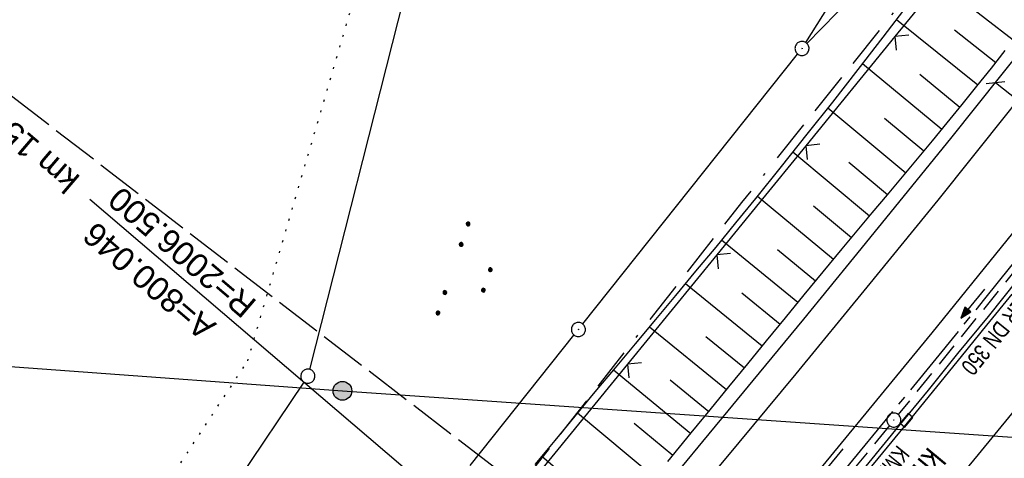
# Model space of a CAD drawing. Extents: x 510526 to 513920, y 467229 to 478797.
# Tile 221 of 256: x 511407 to 511512, y 473240 to 473287. Entities that reach past the tile are written whole.
import ezdxf

# ---------------------------------------------------------------- set-up
doc = ezdxf.new("R2010")
doc.units = 0
doc.header["$LTSCALE"] = 10
doc.header["$MEASUREMENT"] = 0
for name, pattern in [('ACAD_ISO16W100', [73, 15, -6.5, 15, -6.5, 15, -7, 1, -7]), ('ACHSE', [5.5, 4, -0.5, 0.5, -0.5]), ('LT00', [0]), ('LT14', [0.6, 0.5, -0.1]), ('PUNKTX2_STR', [0.6, 0.1, -0.5]), ('STRICHLINIE2', [0.375, 0.25, -0.125])]:
    doc.linetypes.add(name, pattern=pattern)
doc.layers.get('0').update_dxf_attribs({"linetype": 'LT00'})
for name, color, linetype in [('--WASSER_GRENZE', 180, 'PUNKTX2_STR'), ('-AX-020', 250, 'ACHSE'), ('-EL-020', 250, 'LT00'), ('-Halt-Pfeil', 4, 'LT00'), ('-Haltung', 182, 'STRICHLINIE2'), ('-Haltungsbeschriftung', 182, 'LT00'), ('-ST-20-5', 250, 'LT00'), ('BAB-KABEL', 220, 'ACAD_ISO16W100'), ('BEMAßUNG', 255, 'Continuous'), ('DFK_AB_L', 21, 'LT00'), ('DFK_AB_P', 7, 'LT00'), ('DFK_GZPKT', 250, 'LT00'), ('DFK_KATASTER', 250, 'LT00'), ('DFK_NUTZUNG', 250, 'LT00'), ('DFK_TOPO-SYM', 252, 'LT00'), ('STROM_FREILTG', 80, 'STROMFREILEITUNG'), ('STROM_TEXT', 80, 'Continuous'), ('V92_AFBR_BAB', 250, 'LT00'), ('V92_BOESCH', 250, 'LT00'), ('V92_BOSCHUNG', 250, 'LT00'), ('V92_KA_PRUF', 182, 'LT00'), ('V92_LD_MARK', 250, 'LT00'), ('V92_RINNE', 182, 'LT00'), ('V92_SINKK', 182, 'LT00'), ('V92_ZAUN', 40, 'LT00')]:
    doc.layers.add(name, color=color, linetype=linetype)
doc.layers.add('-BLATT_93-RAND', color=7, linetype='LT14', plot=False)
doc.styles.add('Arial', font='ARIAL.TTF')
doc.styles.add('Arial Fett', font='txt', dxfattribs={"width": 0.8})
doc.styles.add('Haltungsbeschriftung', font='ARIAL.TTF', dxfattribs={"width": 0.75})
doc.styles.add('Strom', font='txt.shx')
doc.linetypes.add('STROMFREILEITUNG', pattern='A,12.7,-5.5,["xx",Strom,S=2.5,R=0,X=-2.6,Y=-0.85],-4.35', length=22.55)

# ---------------------------------------------------------------- blocks, each defined once
blk = doc.blocks.new('SYMB7301')
at = {"color": 0, "linetype": 'ByBlock'}
for p, q in [((-0.128693, 0), (0, 0.128693)), ((0, -0.128693), (-0.128693, 0)), ((0, 0.128693), (0.128693, 0)), ((0.128693, 0), (0, -0.128693)), ((0.000059, -0.009738), (0.000059, 0.009897)), ((-0.00901, -0.004339), (-0.002225, -0.009749))]:
    blk.add_line(p, q, dxfattribs=at)
for points in [[(-0.002225, 0.009749), (-0.00901, 0.004339), (-0.00901, -0.004339)], [(0.01, 0), (0.006235, 0.007818), (-0.002225, 0.009749)], [(-0.002225, -0.009749), (0.006235, -0.007818), (0.01, 0)]]:
    blk.add_lwpolyline(points, dxfattribs=at)
blk = doc.blocks.new('SYMB7010')
at = {"color": 0, "linetype": 'ByBlock'}
for points in [[(-0.031408, 0.499213), (-0.093728, 0.49134), (-0.15457, 0.475719), (-0.212975, 0.452595), (-0.268021, 0.422333), (-0.31884, 0.385411), (-0.36463, 0.342411), (-0.40467, 0.29401), (-0.438329, 0.240973), (-0.465074, 0.184136), (-0.484486, 0.124395), (-0.496256, 0.062692), (-0.5002, 0)], [(-0.5002, 0), (-0.496256, -0.062692), (-0.484486, -0.124395), (-0.465075, -0.184136), (-0.438329, -0.240973), (-0.404671, -0.29401), (-0.36463, -0.342411), (-0.31884, -0.385411), (-0.268021, -0.422333), (-0.212975, -0.452595), (-0.154571, -0.475719), (-0.093728, -0.49134), (-0.031408, -0.499213), (0.031408, -0.499213)], [(0.5002, 0), (0.496256, 0.062692), (0.484485, 0.124395), (0.465074, 0.184136), (0.438329, 0.240973), (0.40467, 0.29401), (0.36463, 0.342411), (0.31884, 0.385411), (0.268021, 0.422333), (0.212975, 0.452595), (0.15457, 0.475719), (0.093728, 0.49134), (0.031408, 0.499213), (-0.031408, 0.499213)], [(0.031408, -0.499213), (0.093728, -0.491341), (0.15457, -0.475719), (0.212975, -0.452595), (0.268021, -0.422333), (0.31884, -0.385411), (0.36463, -0.342411), (0.404671, -0.294011), (0.438329, -0.240974), (0.465075, -0.184136), (0.484486, -0.124395), (0.496256, -0.062692), (0.500201, 0)]]:
    blk.add_lwpolyline(points, dxfattribs=at)
blk = doc.blocks.new('SYMB0003')
at = {"color": 0, "linetype": 'ByBlock'}
for p, q in [((-0.015712, 0), (0.010166, 0.012015)), ((0, -0.021257), (-0.015712, 0)), ((0.010166, 0.012015), (0, -0.021257))]:
    blk.add_line(p, q, dxfattribs=at)
for points in [[(-0.031395, 0.499013), (-0.093691, 0.491144), (-0.154509, 0.475528), (-0.21289, 0.452414), (-0.267913, 0.422164), (-0.318712, 0.385257), (-0.364484, 0.342274), (-0.404509, 0.293893), (-0.438154, 0.240877), (-0.464888, 0.184062), (-0.484292, 0.124345), (-0.496058, 0.062667), (-0.5, 0)], [(-0.5, 0), (-0.496058, -0.062667), (-0.484292, -0.124345), (-0.464888, -0.184062), (-0.438154, -0.240877), (-0.404509, -0.293893), (-0.364485, -0.342274), (-0.318712, -0.385257), (-0.267914, -0.422164), (-0.21289, -0.452414), (-0.154509, -0.475529), (-0.093691, -0.491144), (-0.031395, -0.499014), (0.031395, -0.499014)], [(0.5, 0), (0.496057, 0.062667), (0.484292, 0.124345), (0.464888, 0.184062), (0.438153, 0.240877), (0.404509, 0.293893), (0.364484, 0.342274), (0.318712, 0.385257), (0.267913, 0.422164), (0.21289, 0.452414), (0.154509, 0.475528), (0.093691, 0.491144), (0.031395, 0.499013), (-0.031395, 0.499013)], [(0.031395, -0.499014), (0.093691, -0.491144), (0.154509, -0.475529), (0.21289, -0.452414), (0.267914, -0.422164), (0.318712, -0.385257), (0.364485, -0.342274), (0.404509, -0.293893), (0.438154, -0.240877), (0.464889, -0.184062), (0.484292, -0.124345), (0.496058, -0.062667), (0.5, 0)]]:
    blk.add_lwpolyline(points, dxfattribs=at)
blk = doc.blocks.new('SYMB0652')
at = {"color": 0, "linetype": 'ByBlock'}
blk.add_lwpolyline([(-0.15, -0.075), (0.15, -0.075), (0.15, 0.075), (-0.15, 0.075), (-0.15, -0.075)], dxfattribs=at)
blk = doc.blocks.new('SYMB0024')
at = {"color": 0, "linetype": 'ByBlock'}
for p, q in [((-0.5, 0.5), (0, 0)), ((0, 0), (0.5, 0.5))]:
    blk.add_line(p, q, dxfattribs=at)
blk = doc.blocks.new('_Oblique')
at = {"color": 0, "linetype": 'ByBlock', "lineweight": -2}
blk.add_line((-0.5, -0.5), (0.5, 0.5), dxfattribs=at)
blk = doc.blocks.new('SYMB7111')
at = {"color": 0, "linetype": 'ByBlock'}
for p, q in [((-0.115, 0.170204), (-0.115, 0.209796)), ((0.115, 0.170204), (0.115, 0.209796)), ((-0.13, 0.202919), (-0.13, 0.177081)), ((-0.125, 0.172895), (-0.125, 0.207105)), ((-0.12, 0.209164), (-0.12, 0.170836)), ((-0.11, 0.209164), (-0.11, 0.170836)), ((-0.105, 0.172895), (-0.105, 0.207105)), ((-0.1, 0.202919), (-0.1, 0.177081)), ((-0.095, 0.189874), (-0.095, 0.190146)), ((0.1, 0.202919), (0.1, 0.177081)), ((0.105, 0.172895), (0.105, 0.207105)), ((0.11, 0.209164), (0.11, 0.170836)), ((0.12, 0.209164), (0.12, 0.170836)), ((0.125, 0.172895), (0.125, 0.207105)), ((0.13, 0.202919), (0.13, 0.177081)), ((0.135, 0.189874), (0.135, 0.190146)), ((-0.515, -0.177081), (-0.515, -0.202919)), ((-0.51, -0.207105), (-0.51, -0.172895)), ((-0.505, -0.170836), (-0.505, -0.209164)), ((-0.5, -0.209796), (-0.5, -0.170204)), ((-0.495, -0.170836), (-0.495, -0.209164)), ((-0.49, -0.207105), (-0.49, -0.172895)), ((-0.485, -0.177081), (-0.485, -0.202919)), ((-0.48, -0.190126), (-0.48, -0.189854)), ((-0.285, -0.177081), (-0.285, -0.202919)), ((-0.28, -0.207105), (-0.28, -0.172895)), ((-0.275, -0.170836), (-0.275, -0.209164)), ((-0.27, -0.209796), (-0.27, -0.170204)), ((-0.265, -0.170836), (-0.265, -0.209164)), ((-0.26, -0.207105), (-0.26, -0.172895)), ((-0.255, -0.177081), (-0.255, -0.202919)), ((-0.25, -0.190126), (-0.25, -0.189854)), ((0.255, -0.177081), (0.255, -0.202919)), ((0.26, -0.207105), (0.26, -0.172895)), ((0.265, -0.170836), (0.265, -0.209164)), ((0.27, -0.209796), (0.27, -0.170204)), ((0.275, -0.170836), (0.275, -0.209164)), ((0.28, -0.207105), (0.28, -0.172895)), ((0.285, -0.177081), (0.285, -0.202919)), ((0.29, -0.190126), (0.29, -0.189854)), ((0.485, -0.177081), (0.485, -0.202919)), ((0.49, -0.207105), (0.49, -0.172895)), ((0.495, -0.170836), (0.495, -0.209164)), ((0.5, -0.209796), (0.5, -0.170204)), ((0.505, -0.170836), (0.505, -0.209164)), ((0.51, -0.207105), (0.51, -0.172895)), ((0.515, -0.177081), (0.515, -0.202919)), ((0.52, -0.190126), (0.52, -0.189854))]:
    blk.add_line(p, q, dxfattribs=at)
for points in [[(-0.095, 0.19), (-0.096981, 0.198678), (-0.10253, 0.205637), (-0.11055, 0.209499), (-0.11945, 0.209499), (-0.12747, 0.205637), (-0.133019, 0.198678), (-0.135, 0.19), (-0.133019, 0.181322), (-0.12747, 0.174363), (-0.11945, 0.170501), (-0.11055, 0.170501), (-0.10253, 0.174363), (-0.096981, 0.181322), (-0.095, 0.19)], [(0.135, 0.19), (0.133019, 0.198678), (0.12747, 0.205637), (0.11945, 0.209499), (0.11055, 0.209499), (0.10253, 0.205637), (0.096981, 0.198678), (0.095, 0.19), (0.096981, 0.181322), (0.10253, 0.174363), (0.11055, 0.170501), (0.11945, 0.170501), (0.12747, 0.174363), (0.133019, 0.181322), (0.135, 0.19)], [(-0.48, -0.19), (-0.481981, -0.181322), (-0.48753, -0.174363), (-0.49555, -0.170501), (-0.50445, -0.170501), (-0.51247, -0.174363), (-0.518019, -0.181322), (-0.52, -0.19), (-0.518019, -0.198678), (-0.51247, -0.205637), (-0.50445, -0.209499), (-0.49555, -0.209499), (-0.48753, -0.205637), (-0.481981, -0.198678), (-0.48, -0.19)], [(-0.25, -0.19), (-0.251981, -0.181322), (-0.25753, -0.174363), (-0.26555, -0.170501), (-0.27445, -0.170501), (-0.28247, -0.174363), (-0.288019, -0.181322), (-0.29, -0.19), (-0.288019, -0.198678), (-0.28247, -0.205637), (-0.27445, -0.209499), (-0.26555, -0.209499), (-0.25753, -0.205637), (-0.251981, -0.198678), (-0.25, -0.19)], [(0.29, -0.19), (0.288019, -0.181322), (0.28247, -0.174363), (0.27445, -0.170501), (0.26555, -0.170501), (0.25753, -0.174363), (0.251981, -0.181322), (0.25, -0.19), (0.251981, -0.198678), (0.25753, -0.205637), (0.26555, -0.209499), (0.27445, -0.209499), (0.28247, -0.205637), (0.288019, -0.198678), (0.29, -0.19)], [(0.52, -0.19), (0.518019, -0.181322), (0.51247, -0.174363), (0.50445, -0.170501), (0.49555, -0.170501), (0.48753, -0.174363), (0.481981, -0.181322), (0.48, -0.19), (0.481981, -0.198678), (0.48753, -0.205637), (0.49555, -0.209499), (0.50445, -0.209499), (0.51247, -0.205637), (0.518019, -0.198678), (0.52, -0.19)]]:
    blk.add_lwpolyline(points, dxfattribs=at)
blk = doc.blocks.new('SYMB0070')
at = {"color": 0, "linetype": 'ByBlock'}
for p, q in [((-0.5, 0), (0.2, 0)), ((0.5, 0), (0.2, 0.1)), ((0.2, 0.1), (0.2, 0)), ((0.468, 0), (0.21, 0.086)), ((0.21, 0.086), (0.21, -0.086)), ((0.21, -0.086), (0.468, 0)), ((0.22, -0.072), (0.437, 0)), ((0.23, -0.058), (0.405, 0)), ((0.24, -0.045), (0.374, 0)), ((0.342, 0), (0.25, 0.031)), ((0.25, 0.031), (0.25, -0.031)), ((0.25, -0.031), (0.342, 0)), ((0.26, -0.017), (0.31, 0)), ((0.27, -0.003), (0.279, 0))]:
    blk.add_line(p, q, dxfattribs=at)
for points in [[(0.2, 0), (0.2, -0.1), (0.5, 0)], [(0.437, 0), (0.22, 0.072), (0.22, -0.072)], [(0.405, 0), (0.23, 0.058), (0.23, -0.058)], [(0.374, 0), (0.24, 0.045), (0.24, -0.045)], [(0.31, 0), (0.26, 0.017), (0.26, -0.017)], [(0.279, 0), (0.27, 0.003), (0.27, -0.003)]]:
    blk.add_lwpolyline(points, dxfattribs=at)

msp = doc.modelspace()

# ---------------------------------------------------------------- hatches: boundary and pattern name
at = {"layer": 'STROM_TEXT'}
h = msp.add_hatch(color=256, dxfattribs=at)
edge = h.paths.add_edge_path()
edge.add_arc((511441.6, 473247.4), 1, 0, 360)

# ---------------------------------------------------------------- linework, layer by layer
at = {"layer": '--WASSER_GRENZE', "ltscale": 0.2}
for p, q in [((511431.52, 473250.58), (511449.57, 473312.13)), ((511407.94, 473214.67), (511431.52, 473250.58))]:
    msp.add_line(p, q, dxfattribs=at)
at = {"layer": '-AX-020', "ltscale": 0.2, "flags": 128}
msp.add_lwpolyline([(513881.72, 478796.97), (513877.87, 478787.35), (513870.37, 478768.8), (513862.79, 478750.28), (513855.14, 478731.79), (513847.41, 478713.32), (513839.61, 478694.89), (513831.74, 478676.49), (513823.79, 478658.13), (513815.77, 478639.79), (513807.68, 478621.49), (513799.51, 478603.22), (513791.27, 478584.98), (513782.96, 478566.77), (513774.58, 478548.6), (513766.12, 478530.46), (513757.59, 478512.36), (513748.99, 478494.29), (513740.31, 478476.25), (513731.57, 478458.25), (513722.75, 478440.29), (513713.86, 478422.36), (513704.9, 478404.46), (513695.86, 478386.6), (513686.76, 478368.78), (513677.58, 478351), (513668.34, 478333.25), (513659.02, 478315.54), (513649.63, 478297.86), (513640.17, 478280.23), (513630.64, 478262.63), (513621.04, 478245.07), (513611.37, 478227.54), (513601.63, 478210.06), (513591.82, 478192.62), (513586.74, 478183.65), (513576.83, 478166.26), (513566.85, 478148.92), (513556.8, 478131.61), (513546.69, 478114.34), (513536.51, 478097.1), (513526.28, 478079.91), (513515.99, 478062.74), (513505.64, 478045.61), (513495.23, 478028.52), (513484.78, 478011.45), (513474.27, 477994.42), (513463.71, 477977.42), (513453.11, 477960.45), (513442.46, 477943.5), (513431.76, 477926.59), (513421.03, 477909.7), (513410.25, 477892.84), (513399.43, 477876), (513388.58, 477859.18), (513377.69, 477842.39), (513366.77, 477825.62), (513355.82, 477808.87), (513344.83, 477792.14), (513333.82, 477775.43), (513322.78, 477758.74), (513311.72, 477742.06), (513300.63, 477725.4), (513289.52, 477708.75), (513278.39, 477692.12), (513267.24, 477675.5), (513256.08, 477658.89), (513244.9, 477642.29), (513233.71, 477625.7), (513222.5, 477609.12), (513211.29, 477592.54), (513200.07, 477575.97), (513188.84, 477559.41), (513177.6, 477542.84), (513166.37, 477526.28), (513154.8, 477509.24), (513142.5, 477491.11), (513130.2, 477472.99), (513117.9, 477454.86), (513105.61, 477436.73), (513093.33, 477418.59), (513081.06, 477400.44), (513068.81, 477382.28), (513056.57, 477364.12), (513044.34, 477345.94), (513032.14, 477327.75), (513019.96, 477309.55), (513007.8, 477291.33), (512995.67, 477273.09), (512983.57, 477254.83), (512971.49, 477236.55), (512959.45, 477218.25), (512947.45, 477199.93), (512935.48, 477181.58), (512923.55, 477163.21), (512911.66, 477144.81), (512899.82, 477126.38), (512888.03, 477107.93), (512876.28, 477089.44), (512864.58, 477070.92), (512852.94, 477052.36), (512841.35, 477033.77), (512829.82, 477015.15), (512818.35, 476996.49), (512806.94, 476977.79), (512795.6, 476959.05), (512789.64, 476949.14), (512778.41, 476930.34), (512767.24, 476911.5), (512756.13, 476892.61), (512745.1, 476873.69), (512734.14, 476854.72), (512723.25, 476835.72), (512712.42, 476816.68), (512701.67, 476797.59), (512690.98, 476778.47), (512680.37, 476759.31), (512669.82, 476740.11), (512659.35, 476720.87), (512648.95, 476701.6), (512638.61, 476682.28), (512628.35, 476662.93), (512618.16, 476643.54), (512608.04, 476624.11), (512597.99, 476604.65), (512588.01, 476585.15), (512578.1, 476565.61), (512568.26, 476546.04), (512558.5, 476526.43), (512548.8, 476506.79), (512539.18, 476487.11), (512529.63, 476467.4), (512520.15, 476447.65), (512510.75, 476427.87), (512501.42, 476408.05), (512492.16, 476388.2), (512482.97, 476368.31), (512473.85, 476348.4), (512464.81, 476328.44), (512455.84, 476308.46), (512446.94, 476288.44), (512438.12, 476268.39), (512429.37, 476248.31), (512420.69, 476228.2), (512412.09, 476208.05), (512403.56, 476187.88), (512395.11, 476167.67), (512386.72, 476147.43), (512378.42, 476127.17), (512370.18, 476106.87), (512362.02, 476086.54), (512353.94, 476066.18), (512345.92, 476045.79), (512337.99, 476025.38), (512330.13, 476004.93), (512322.34, 475984.46), (512314.63, 475963.96), (512306.99, 475943.43), (512299.43, 475922.87), (512291.94, 475902.28), (512284.53, 475881.67), (512277.19, 475861.03), (512269.93, 475840.36), (512262.74, 475819.67), (512255.63, 475798.95), (512248.6, 475778.21), (512241.64, 475757.44), (512234.76, 475736.64), (512227.95, 475715.82), (512221.22, 475694.97), (512214.57, 475674.11), (512207.99, 475653.21), (512201.49, 475632.29), (512200.13, 475627.89), (512194.28, 475608.79), (512188.5, 475589.67), (512182.78, 475570.54), (512177.14, 475551.38), (512171.56, 475532.2), (512166.05, 475513.01), (512160.62, 475493.79), (512155.26, 475474.55), (512149.97, 475455.29), (512148.09, 475448.36), (512142.91, 475429.07), (512137.8, 475409.77), (512132.78, 475390.44), (512127.83, 475371.09), (512122.96, 475351.72), (512118.16, 475332.33), (512113.45, 475312.92), (512108.81, 475293.5), (512104.25, 475274.06), (512099.76, 475254.59), (512095.36, 475235.11), (512091.03, 475215.62), (512086.78, 475196.1), (512082.61, 475176.57), (512078.52, 475157.02), (512074.51, 475137.46), (512070.57, 475117.88), (512066.72, 475098.28), (512063.24, 475080.25), (512059.53, 475060.62), (512055.9, 475040.98), (512052.34, 475021.33), (512048.86, 475001.67), (512045.44, 474981.99), (512042.08, 474962.3), (512038.79, 474942.6), (512035.56, 474922.89), (512032.39, 474903.18), (512029.27, 474883.45), (512026.2, 474863.71), (512023.18, 474843.97), (512020.21, 474824.22), (512017.28, 474804.47), (512014.39, 474784.7), (512011.54, 474764.94), (512008.73, 474745.16), (512005.95, 474725.39), (512003.2, 474705.61), (512000.47, 474685.82), (511997.78, 474666.03), (511995.1, 474646.24), (511992.44, 474626.45), (511989.8, 474606.65), (511987.17, 474586.85), (511984.55, 474567.05), (511981.94, 474547.25), (511979.34, 474527.45), (511976.74, 474507.69), (511975.13, 474495.38), (511973.48, 474482.82), (511971.82, 474470.25), (511970.17, 474457.69), (511968.51, 474445.13), (511966.84, 474432.57), (511965.15, 474420.02), (511963.46, 474407.46), (511961.75, 474394.91), (511960.03, 474382.35), (511958.28, 474369.81), (511956.52, 474357.26), (511954.73, 474344.72), (511952.92, 474332.18), (511951.08, 474319.64), (511949.21, 474307.11), (511947.31, 474294.58), (511945.38, 474282.06), (511943.41, 474269.55), (511941.4, 474257.04), (511939.35, 474244.53), (511937.27, 474232.04), (511935.14, 474219.55), (511932.96, 474207.07), (511930.74, 474194.59), (511928.46, 474182.13), (511926.14, 474169.68), (511923.76, 474157.23), (511921.32, 474144.8), (511918.83, 474132.38), (511916.28, 474119.97), (511913.66, 474107.57), (511910.98, 474095.19), (511908.24, 474082.82), (511905.43, 474070.46), (511902.54, 474058.13), (511899.59, 474045.81), (511896.56, 474033.5), (511893.47, 474021.26), (511890.29, 474009), (511887.03, 473996.75), (511883.7, 473984.53), (511880.29, 473972.33), (511876.8, 473960.15), (511873.23, 473947.99), (511869.59, 473935.86), (511865.87, 473923.74), (511862.08, 473911.66), (511858.21, 473899.59), (511854.26, 473887.55), (511850.24, 473875.54), (511846.14, 473863.55), (511841.96, 473851.59), (511837.71, 473839.65), (511833.39, 473827.75), (511828.99, 473815.86), (511824.51, 473804.01), (511819.96, 473792.19), (511815.33, 473780.39), (511810.64, 473768.63), (511805.86, 473756.89), (511801.02, 473745.18), (511796.09, 473733.51), (511791.1, 473721.87), (511786.03, 473710.25), (511780.89, 473698.68), (511775.67, 473687.13), (511770.39, 473675.61), (511765.03, 473664.13), (511759.6, 473652.69), (511754.09, 473641.28), (511748.51, 473629.9), (511742.87, 473618.56), (511737.15, 473607.25), (511731.36, 473595.99), (511725.49, 473584.75), (511719.56, 473573.56), (511713.56, 473562.4), (511707.48, 473551.28), (511701.34, 473540.2), (511695.13, 473529.16), (511688.84, 473518.16), (511682.49, 473507.2), (511676.07, 473496.28), (511669.58, 473485.39), (511663.02, 473474.55), (511656.39, 473463.76), (511649.7, 473453), (511642.94, 473442.29), (511636.1, 473431.62), (511629.21, 473420.99), (511622.24, 473410.41), (511615.21, 473399.87), (511608.11, 473389.37), (511600.95, 473378.92), (511593.72, 473368.52), (511586.42, 473358.16), (511579.06, 473347.85), (511571.64, 473337.58), (511564.15, 473327.36), (511556.59, 473317.19), (511548.97, 473307.07), (511541.29, 473297), (511533.54, 473286.97), (511525.74, 473276.99), (511517.86, 473267.07), (511509.93, 473257.19), (511501.93, 473247.36), (511493.87, 473237.58), (511485.75, 473227.86), (511477.57, 473218.19), (511475.55, 473215.81), (511467.29, 473206.2), (511458.98, 473196.64), (511450.61, 473187.13), (511442.18, 473177.67), (511433.71, 473168.25), (511425.19, 473158.87), (511416.62, 473149.54), (511408.01, 473140.24), (511399.37, 473130.98), (511390.68, 473121.76), (511381.96, 473112.57), (511373.2, 473103.41), (511364.42, 473094.28), (511355.61, 473085.17), (511346.77, 473076.1), (511337.91, 473067.04), (511329.03, 473058), (511320.13, 473048.99), (511311.22, 473039.98), (511302.29, 473031), (511293.34, 473022.02), (511284.39, 473013.05), (511275.44, 473004.09), (511266.47, 472995.14), (511255.91, 472984.59), (511236.79, 472965.5), (511230.18, 472958.9), (511223.57, 472952.29), (511216.96, 472945.68), (511210.37, 472939.06), (511203.78, 472932.43), (511197.22, 472925.79), (511190.66, 472919.13), (511184.13, 472912.44), (511177.62, 472905.74), (511171.14, 472899.01), (511164.68, 472892.25), (511158.26, 472885.46), (511151.88, 472878.64), (511145.53, 472871.79), (511139.22, 472864.89), (511132.96, 472857.96), (511126.75, 472850.98), (511120.58, 472843.95), (511114.48, 472836.88), (511109.32, 472830.82), (511103.32, 472823.65), (511097.39, 472816.44), (511091.51, 472809.17), (511085.7, 472801.85), (511079.95, 472794.49), (511074.26, 472787.07), (511068.64, 472779.61), (511063.08, 472772.1), (511057.59, 472764.54), (511052.16, 472756.93), (511046.8, 472749.28), (511041.5, 472741.58), (511036.27, 472733.84), (511031.1, 472726.05), (511026.01, 472718.22), (511020.98, 472710.35), (511016.01, 472702.43), (511011.12, 472694.47), (511006.29, 472686.47), (511001.53, 472678.43), (510996.84, 472670.35), (510992.22, 472662.22), (510987.67, 472654.06), (510983.19, 472645.86), (510978.78, 472637.62), (510974.44, 472629.35), (510970.17, 472621.04), (510965.98, 472612.69), (510961.85, 472604.3), (510957.8, 472595.88), (510953.82, 472587.43), (510949.91, 472578.94), (510946.07, 472570.42), (510942.31, 472561.87), (510938.62, 472553.28), (510935.01, 472544.67), (510931.46, 472536.02), (510928, 472527.34), (510924.6, 472518.64), (510921.29, 472509.9), (510918.04, 472501.14), (510914.87, 472492.35), (510911.78, 472483.53), (510908.76, 472474.69), (510905.82, 472465.82), (510902.96, 472456.92), (510900.17, 472448), (510897.45, 472439.06), (510894.82, 472430.1), (510892.26, 472421.11), (510889.78, 472412.1), (510887.37, 472403.07), (510885.04, 472394.02), (510882.79, 472384.95), (510880.62, 472375.87), (510878.53, 472366.76), (510876.51, 472357.64), (510874.57, 472348.49), (510872.71, 472339.34), (510870.93, 472330.16), (510869.23, 472320.98), (510867.6, 472311.77), (510866.06, 472302.56), (510864.59, 472293.33), (510863.2, 472284.09), (510861.89, 472274.84), (510860.67, 472265.57), (510859.52, 472256.3), (510858.45, 472247.02), (510857.45, 472237.73), (510856.54, 472228.43), (510855.71, 472219.12), (510854.96, 472209.81), (510854.29, 472200.49), (510853.7, 472191.16), (510853.18, 472181.83), (510852.75, 472172.5), (510852.4, 472163.16), (510852.13, 472153.82), (510851.93, 472144.48), (510851.82, 472135.13), (510851.79, 472125.79), (510851.84, 472116.44), (510851.96, 472107.1), (510852.01, 472104.71), (510852.24, 472095.37), (510852.54, 472086.03), (510852.93, 472076.69), (510853.39, 472067.36), (510853.92, 472058.03), (510854.53, 472048.71), (510855.21, 472039.39), (510855.96, 472030.07), (510856.78, 472020.77), (510857.67, 472011.46), (510858.63, 472002.17), (510859.65, 471992.88), (510860.73, 471983.6), (510861.88, 471974.33), (510863.09, 471965.06), (510864.36, 471955.8), (510865.69, 471946.55), (510867.08, 471937.31), (510868.53, 471928.08), (510870.02, 471918.86), (510871.58, 471909.64), (510873.18, 471900.44), (510874.84, 471891.24), (510876.54, 471882.05), (510878.3, 471872.88), (510880.1, 471863.71), (510881.95, 471854.55), (510883.84, 471845.4), (510885.78, 471836.26), (510887.76, 471827.12), (510889.78, 471818), (510891.83, 471808.88), (510893.93, 471799.78), (510896.06, 471790.68), (510898.23, 471781.59), (510900.44, 471772.51), (510902.67, 471763.44), (510904.94, 471754.37), (510907.24, 471745.32), (510909.57, 471736.27), (510911.93, 471727.22), (510914.31, 471718.19), (510916.72, 471709.16), (510919.15, 471700.14), (510921.61, 471691.12), (510924.09, 471682.11), (510926.59, 471673.11), (510929.1, 471664.11), (510931.64, 471655.12), (510934.19, 471646.13), (510936.76, 471637.14), (510939.34, 471628.16), (510941.94, 471619.19), (510944.55, 471610.22), (510947.17, 471601.25), (510949.8, 471592.28), (510952.43, 471583.31), (510955.08, 471574.35), (510957.73, 471565.39), (510960.38, 471556.43), (510963.04, 471547.47), (510967.7, 471531.77), (510970.25, 471523.2), (510975.26, 471506.32), (510980.27, 471489.44), (510985.27, 471472.57), (510990.27, 471455.68), (510995.25, 471438.8), (511000.21, 471421.91), (511005.16, 471405.01), (511010.09, 471388.11), (511014.99, 471371.2), (511019.86, 471354.28), (511024.7, 471337.36), (511029.51, 471320.42), (511034.28, 471303.47), (511039.01, 471286.52), (511043.7, 471269.55), (511048.34, 471252.56), (511052.93, 471235.57), (511057.46, 471218.56), (511061.95, 471201.53), (511066.37, 471184.49), (511070.73, 471167.43), (511075.02, 471150.36), (511079.24, 471133.27), (511083.39, 471116.16), (511086.57, 471102.84), (511090.59, 471085.7), (511094.53, 471068.54), (511098.39, 471051.37), (511102.17, 471034.17), (511105.87, 471016.96), (511109.5, 470999.73), (511113.05, 470982.49), (511116.52, 470965.23), (511119.91, 470947.95), (511123.22, 470930.66), (511126.45, 470913.36), (511129.61, 470896.04), (511132.69, 470878.7), (511135.68, 470861.35), (511138.6, 470843.99), (511141.44, 470826.62), (511144.2, 470809.23), (511146.88, 470791.83), (511149.49, 470774.42), (511152.01, 470757), (511154.45, 470739.56), (511156.82, 470722.12), (511159.1, 470704.66), (511161.31, 470687.19), (511163.44, 470669.72), (511165.49, 470652.23), (511165.64, 470650.9), (511167.87, 470631.02), (511170.03, 470611.14), (511172.1, 470591.25), (511174.1, 470571.35), (511176.01, 470551.44), (511177.85, 470531.52), (511179.53, 470512.55), (511180.88, 470496.34), (511182.16, 470480.14), (511183.36, 470463.92), (511184.48, 470447.7), (511185.52, 470431.48), (511186.48, 470415.25), (511187.36, 470399.01), (511188.16, 470382.77), (511188.88, 470366.53), (511189.52, 470350.29), (511190.08, 470334.04), (511190.56, 470317.79), (511190.96, 470301.53), (511191.28, 470285.28), (511191.52, 470269.02), (511191.68, 470252.76), (511191.76, 470236.51), (511191.77, 470220.25), (511191.69, 470203.99), (511191.53, 470187.73), (511191.29, 470171.47), (511191.24, 470169.01), (511190.91, 470152.75), (511190.5, 470136.5), (511190.02, 470120.25), (511189.47, 470104), (511188.85, 470087.75), (511188.17, 470071.51), (511187.43, 470055.27), (511186.63, 470039.03), (511185.78, 470022.79), (511184.88, 470006.56), (511183.93, 469990.33), (511182.94, 469974.1), (511181.91, 469957.87), (511180.85, 469941.65), (511179.74, 469925.43), (511178.61, 469909.21), (511177.46, 469892.99), (511176.28, 469876.78), (511175.08, 469860.56), (511173.86, 469844.35), (511172.63, 469828.14), (511171.39, 469811.93), (511170.14, 469795.72), (511168.85, 469778.99), (511030.96, 467993.35), (511029.42, 467973.41), (511027.88, 467953.47), (511026.35, 467933.52), (511024.83, 467913.58), (511023.32, 467893.64), (511021.83, 467873.7), (511020.35, 467853.75), (511018.9, 467833.8), (511017.47, 467813.85), (511016.06, 467793.9), (511014.69, 467773.95), (511013.35, 467754), (511012.05, 467734.04), (511010.78, 467714.08), (511009.56, 467694.12), (511008.38, 467674.15), (511007.25, 467654.18), (511006.18, 467634.21), (511005.15, 467614.24), (511004.19, 467594.26), (511003.28, 467574.28), (511002.44, 467554.3), (511001.67, 467534.31), (511000.96, 467514.33), (511000.33, 467494.34), (510999.77, 467474.34), (510999.56, 467465.71), (510999.11, 467445.71), (510998.75, 467425.72), (510998.46, 467405.72), (510998.26, 467385.72), (510998.14, 467365.72), (510998.09, 467345.72), (510998.13, 467325.72), (510998.24, 467305.72), (510998.44, 467285.72), (510998.71, 467265.72), (510999.07, 467245.73), (510999.43, 467229.16)], dxfattribs=at)
at = {"layer": '-BLATT_93-RAND'}
msp.add_lwpolyline([(511358.83, 473315.34), (510907.64, 472728.79), (511135.12, 472553.81), (511586.31, 473140.35), (511358.83, 473315.34)], dxfattribs=at)
at = {"layer": '-EL-020'}
msp.add_line((511471.75, 473219.06), (511414.71, 473267.76), dxfattribs=at)
at = {"layer": '-Haltung'}
for p, q in [((511518.44, 473266.76), (511500.74, 473244.87)), ((511499.8, 473243.71), (511491.42, 473233.45))]:
    msp.add_line(p, q, dxfattribs=at)
at = {"layer": 'BAB-KABEL', "ltscale": 0.03, "flags": 128}
msp.add_lwpolyline([(513339.84, 477816.32), (513312.27, 477774.65), (513284.67, 477733), (513252.5, 477694.41), (513223.88, 477653.5), (513195.8, 477612.12), (513167.63, 477570.87), (513139.88, 477529.3), (513111.79, 477487.92), (513083.81, 477446.45), (513055.84, 477404.98), (513022.49, 477355.03), (513000.51, 477321.52), (512973.12, 477279.62), (512945.42, 477237.87), (512917.58, 477196.22), (512879.16, 477137.5), (512858.34, 477103.22), (512837.39, 477068.95), (512811.45, 477026.06), (512784.2, 476983.9), (512756.65, 476941.56), (512731.12, 476898.63), (512706.39, 476854.96), (512681.95, 476811.1), (512658.87, 476770.39), (512633.74, 476723.05), (512609.82, 476678.97), (512586.03, 476634.72), (512574.46, 476609.04), (512565.77, 476584.24), (512545.21, 476542.92), (512523.45, 476497.74), (512501.77, 476452.47), (512480.25, 476407.17), (512458.85, 476361.79), (512438.56, 476315.94), (512418.18, 476270.12), (512378.72, 476177.83), (512359.89, 476131.36), (512341.35, 476084.78), (512322.58, 476038.31), (512304.82, 475991.34), (512287.68, 475944.24), (512270.28, 475897.17), (512254.12, 475849.7), (512237.77, 475802.28), (512221.53, 475754.82), (512205.86, 475707.19), (512190.78, 475659.38), (512175.78, 475611.52), (512161.52, 475563.42), (512145.69, 475515.8), (512137.73, 475496.07), (512130.63, 475467.92), (512119.03, 475418.91), (512105.58, 475370.55), (512100.73, 475351.1), (512084.18, 475320.51), (512082.62, 475318.67), (512071.99, 475296.24), (512062.06, 475264.37), (512059.32, 475232.9), (512061.87, 475193.18), (512054.82, 475143.1), (512045.69, 475099.99), (512036.29, 475050.9), (512027.27, 475001.72), (512018.22, 474952.55), (512008.9, 474903.42), (512000.14, 474854.23), (511992.36, 474804.85), (511985.27, 474755.37), (511977.39, 474700.85), (511969.41, 474646.42), (511966.53, 474615.2), (511972.8, 474604.79), (511970.05, 474596.16), (511959.57, 474586.37), (511941.91, 474517.48), (511936.85, 474477.77), (511926.66, 474399.73), (511919.97, 474355.38), (511910.09, 474296.61), (511899.45, 474238.13), (511883.78, 474152.68), (511870.29, 474094), (511857.13, 474053.88), (511852.78, 474012.45), (511853.17, 473966.86), (511852.49, 473957.15), (511851.31, 473949.66), (511841.69, 473942.06), (511825.82, 473895.23), (511826.65, 473894.12), (511810.9, 473851.95), (511793.57, 473805.03), (511775.28, 473758.36), (511755.12, 473712.47), (511734.05, 473667.01), (511712.23, 473621.97), (511689.5, 473577.27), (511665.16, 473533.5), (511639.85, 473490.24), (511612.91, 473448.14), (511601.59, 473431.81), (511558.05, 473366.07), (511514.89, 473306.01), (511484.06, 473267.45), (511450.63, 473224.7), (511393.07, 473164.53), (511363.02, 473132.87), (511308.52, 473076.45), (511275.57, 473040.36), (511243.01, 473009.33), (511235.22, 472986.05), (511231.03, 472981.06), (511075.99, 472813.11), (511070.24, 472807.3), (511057.8, 472797.51), (511038.03, 472769.96), (511010.69, 472730.53), (510983.88, 472687.19), (510959.58, 472643.76), (510934.3, 472604.33), (510904.8, 472574.33), (510913.91, 472558.29), (510911.7, 472550.67), (510911.23, 472549.24), (510895.97, 472514.71), (510882.66, 472477.92), (510872.4, 472460.75), (510857.5, 472432.35), (510836.1, 472381.12), (510836.28, 472368.89), (510832.94, 472355.97), (510830.18, 472332.03), (510848.22, 472325.54), (510838.51, 472271.42), (510831.97, 472215.43), (510830.7, 472169.39), (510828.83, 472118.66), (510829.08, 472067.62), (510833.95, 472011.74), (510842.44, 471951.44), (510849.98, 471906.34), (510856.18, 471866.27), (510867.23, 471812.82), (510879.85, 471762.88), (510891.51, 471713.81), (510903.79, 471665.07), (510916.06, 471616.28), (510929.64, 471568.08), (510950.96, 471501.37), (510971.61, 471429.82), (510974.35, 471422.76), (510989.55, 471366.87), (511004.5, 471314.2), (511016.36, 471270.84), (511026.28, 471232.42), (511039.24, 471184.15), (511056.6, 471116.88), (511065.91, 471078.27), (511077.6, 471030.01), (511089.22, 470981.62), (511098.91, 470932.89), (511107.16, 470884.03), (511116.15, 470835.04), (511125.08, 470786.06), (511133.15, 470736.97), (511137.3, 470706.32), (511129.89, 470689.71), (511129.54, 470684.61), (511132.44, 470671.58), (511143.11, 470670.95), (511145.78, 470638.26), (511151.08, 470588.89), (511155.98, 470539.42), (511159.51, 470489.78), (511162.63, 470440.14), (511165.94, 470390.62), (511167.84, 470340.94), (511167.81, 470291.24), (511167.77, 470272.42), (511169.19, 470243.96), (511168.97, 470223.34), (511163.73, 470203.87), (511151.46, 470170.12), (511152.4, 470145.76), (511161.63, 470107.32), (511162.26, 470078.65), (511157.08, 470021.39), (511153.97, 469975.78), (511150.23, 469924.11), (511146.61, 469878.37), (511141.04, 469826.73), (511133.85, 469745.04), (511131.82, 469700.02), (511128.93, 469655.17), (511125.19, 469595.29), (511130.66, 469554.69), (511130.4, 469544.67), (511121.69, 469477.4)], dxfattribs=at)
at = {"layer": 'BEMAßUNG'}
msp.add_line((511513.45, 473278.31), (511511.08, 473280.19), dxfattribs=at)
at = {"layer": 'DFK_AB_L'}
for p, q in [((511516.26, 473310.21), (511491.02, 473284.39)), ((511467.18, 473254.52), (511490.03, 473283.26)), ((511455.19, 473239.44), (511466.24, 473253.34))]:
    msp.add_line(p, q, dxfattribs=at)
at = {"layer": 'DFK_KATASTER'}
for p, q in [((511490.9, 473284.49), (511510.14, 473315.23)), ((511453.46, 473310.37), (511438.1, 473249.69)), ((511437.5, 473248.34), (511412.54, 473211.27))]:
    msp.add_line(p, q, dxfattribs=at)
at = {"layer": 'STROM_FREILTG', "ltscale": 0.1}
msp.add_lwpolyline([(511313.77, 473256.76), (511441.6, 473247.4), (511557.98, 473239.33), (511644.26, 473233.18)], dxfattribs=at)
at = {"layer": 'STROM_TEXT'}
msp.add_circle((511441.6, 473247.4), 1, dxfattribs=at)
at = {"layer": 'V92_AFBR_BAB'}
for points in [[(511535.12, 473292.18), (511520.27, 473273.31), (511504.33, 473253.59), (511488.47, 473234.28), (511473.15, 473216.01), (511457.14, 473197.69), (511443.51, 473182.4)], [(511477.79, 473239.37), (511479.96, 473242), (511482.64, 473245.26), (511485.32, 473248.51), (511488.01, 473251.77), (511490.69, 473255.03), (511493.36, 473258.3), (511496.03, 473261.57), (511501.27, 473268.01), (511506.48, 473274.46), (511511.67, 473280.94), (511514.11, 473283.99)]]:
    msp.add_lwpolyline(points, dxfattribs=at)
at = {"layer": 'V92_BOESCH'}
for points in [[(511462.1, 473239.55), (511464.23, 473242.13), (511466.36, 473244.71), (511468.5, 473247.29), (511470.65, 473249.85), (511472.79, 473252.42), (511474.94, 473254.99), (511477.08, 473257.56), (511479.22, 473260.13), (511481.35, 473262.71), (511483.47, 473265.3), (511485.59, 473267.89), (511488.33, 473271.29), (511491.06, 473274.72), (511493.77, 473278.15), (511496.46, 473281.6), (511499.14, 473285.07), (511501.8, 473288.54)], [(511476.21, 473239.87), (511478.72, 473242.92), (511480.73, 473245.37), (511482.73, 473247.82), (511484.73, 473250.27), (511486.73, 473252.72), (511488.74, 473255.17), (511490.74, 473257.62), (511492.75, 473260.07), (511494.77, 473262.51), (511496.37, 473264.43), (511497.97, 473266.34), (511499.58, 473268.26), (511501.18, 473270.17), (511502.78, 473272.09), (511504.38, 473274.02), (511505.96, 473275.94), (511507.54, 473277.88), (511509.11, 473279.82), (511510.67, 473281.77), (511512.12, 473283.63)]]:
    msp.add_lwpolyline(points, dxfattribs=at)
at = {"layer": 'V92_BOSCHUNG'}
for p, q in [((511512.98, 473284.73), (511504.12, 473291.6)), ((511509.21, 473279.94), (511500.55, 473286.91)), ((511511.11, 473282.33), (511506.72, 473285.79)), ((511505.38, 473275.24), (511496.93, 473282.21)), ((511507.3, 473277.58), (511503.02, 473281.07)), ((511501.53, 473270.59), (511493.26, 473277.5)), ((511503.45, 473272.91), (511499.28, 473276.38)), ((511497.68, 473265.99), (511489.53, 473272.8)), ((511499.59, 473268.28), (511495.5, 473271.72)), ((511493.85, 473261.4), (511485.76, 473268.1)), ((511495.76, 473263.7), (511491.71, 473267.07)), ((511490.06, 473256.79), (511481.94, 473263.43)), ((511491.95, 473259.09), (511487.9, 473262.43)), ((511486.27, 473252.15), (511478.11, 473258.8)), ((511488.16, 473254.47), (511484.1, 473257.79)), ((511482.47, 473247.5), (511474.27, 473254.19)), ((511484.37, 473249.83), (511480.28, 473253.16)), ((511478.66, 473242.84), (511470.44, 473249.61)), ((511480.57, 473245.17), (511476.46, 473248.53)), ((511474.82, 473238.19), (511466.62, 473245.02)), ((511476.74, 473240.51), (511472.63, 473243.91)), ((511470.94, 473233.56), (511462.82, 473240.42))]:
    msp.add_line(p, q, dxfattribs=at)
at = {"layer": 'V92_LD_MARK'}
for points in [[(511436.01, 473186.64), (511440.65, 473191.85), (511445.93, 473197.81), (511451.18, 473203.79), (511456.41, 473209.78), (511461.63, 473215.79), (511466.82, 473221.82), (511471.99, 473227.87), (511477.13, 473233.94), (511482.25, 473240.03), (511489.88, 473249.21), (511497.45, 473258.43), (511504.97, 473267.71), (511512.43, 473277.03), (511519.83, 473286.4), (511527.17, 473295.81)], [(511552.14, 473294.77), (511544.17, 473284.4), (511535.55, 473273.36), (511526.86, 473262.38), (511518.1, 473251.46), (511509.26, 473240.61), (511500.34, 473229.81), (511491.35, 473219.08), (511482.28, 473208.41), (511476.78, 473202.02), (511471.26, 473195.64), (511465.71, 473189.29), (511460.14, 473182.96), (511454.54, 473176.65), (511454.26, 473176.33)]]:
    msp.add_lwpolyline(points, dxfattribs=at)
at = {"layer": 'V92_RINNE'}
for points in [[(511513.51, 473259.31), (511510.29, 473255.33), (511507.06, 473251.36), (511503.92, 473247.49), (511500.77, 473243.64), (511497.62, 473239.78), (511494.45, 473235.94), (511491.28, 473232.1), (511488.23, 473228.43), (511485.16, 473224.77), (511482.09, 473221.12), (511479, 473217.48), (511475.9, 473213.85), (511473.26, 473210.8), (511470.62, 473207.75), (511467.98, 473204.71), (511465.32, 473201.68), (511462.66, 473198.65), (511460, 473195.62), (511454.81, 473189.75), (511449.6, 473183.88), (511446.68, 473180.61)], [(511447.12, 473180.36), (511447.95, 473181.29), (511451.08, 473184.8), (511454.21, 473188.31), (511457.33, 473191.83), (511460.44, 473195.36), (511463.63, 473198.97), (511466.8, 473202.6), (511469.97, 473206.23), (511473.13, 473209.88), (511476.27, 473213.53), (511480.14, 473218.06), (511484, 473222.62), (511487.83, 473227.18), (511491.64, 473231.77), (511494.3, 473234.97), (511496.94, 473238.18), (511499.58, 473241.39), (511502.21, 473244.61), (511504.84, 473247.83), (511507.46, 473251.06), (511510.16, 473254.38), (511512.85, 473257.7)]]:
    msp.add_lwpolyline(points, dxfattribs=at)
at = {"layer": 'V92_ZAUN'}
for p, q in [((511500.38, 473285.13), (511490.91, 473273.5)), ((511481.43, 473261.87), (511471.94, 473250.25)), ((511471.94, 473250.25), (511462.45, 473238.64))]:
    msp.add_line(p, q, dxfattribs=at)
for points in [[(511509.73, 473296.85), (511508.02, 473294.51), (511500.38, 473285.13)], [(511490.91, 473273.5), (511485.99, 473267.46), (511481.43, 473261.87)]]:
    msp.add_lwpolyline(points, dxfattribs=at)

# ---------------------------------------------------------------- block references
at = {"layer": '-Halt-Pfeil', "yscale": 4, "zscale": 4}
for p, xscale, rotation in [((511508.65, 473256.68), 3.999999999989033, 231.0419325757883), ((511493.58, 473239.67), 3.999999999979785, 230.7895425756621)]:
    msp.add_blockref('SYMB0070', p, dxfattribs=dict(at, xscale=xscale, rotation=rotation))
at = {"layer": 'BEMAßUNG', "xscale": 1.4, "yscale": 1.4, "zscale": 1.4, "rotation": 141.4243559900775}
msp.add_blockref('_Oblique', (511511.08, 473280.19), dxfattribs=at)
at = {"layer": 'DFK_AB_P', "xscale": 1.499999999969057, "yscale": 1.5, "zscale": 1.5, "rotation": 251.2881100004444}
for p in [(511490.5, 473283.85), (511466.71, 473253.93)]:
    msp.add_blockref('SYMB0003', p, dxfattribs=at)
at = {"layer": 'DFK_GZPKT', "xscale": 1.499999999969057, "yscale": 1.5, "zscale": 1.5, "rotation": 251.2881100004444}
msp.add_blockref('SYMB7010', (511437.92, 473248.96), dxfattribs=at)
at = {"layer": 'DFK_NUTZUNG', "xscale": 9.99999999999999, "yscale": 10, "zscale": 10, "rotation": 251.28826}
msp.add_blockref('SYMB7111', (511455.17, 473259.82), dxfattribs=at)
at = {"layer": 'DFK_TOPO-SYM', "xscale": 0.1, "yscale": 0.1, "zscale": 0.1, "rotation": 359.99968}
msp.add_blockref('SYMB7301', (511466.68, 473254.04), dxfattribs=at)
at = {"layer": 'V92_KA_PRUF', "xscale": 1.500000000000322, "yscale": 1.500000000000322, "zscale": 1.5, "rotation": 240.5376025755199}
msp.add_blockref('SYMB0003', (511500.27, 473244.29), dxfattribs=at)
at = {"layer": 'V92_SINKK', "xscale": 4.4999999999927, "yscale": 4.49999999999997, "zscale": 4.5, "rotation": 230.6325057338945}
msp.add_blockref('SYMB0652', (511501.62, 473244.27), dxfattribs=at)
at = {"layer": 'V92_ZAUN', "yscale": 2.100000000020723, "zscale": 2.1}
for p, xscale, rotation in [((511500.38, 473285.13), 2.099999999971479, 230.843012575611), ((511490.91, 473273.5), 2.099999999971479, 230.843012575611), ((511481.43, 473261.87), 2.100000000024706, 230.7613725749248), ((511471.94, 473250.25), 2.100000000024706, 230.7613725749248)]:
    msp.add_blockref('SYMB0024', p, dxfattribs=dict(at, xscale=xscale, rotation=rotation))

# ---------------------------------------------------------------- texts
at = {"layer": '-EL-020', "style": 'Arial'}
for s, p in [(' km 152+030.337', (511414.57, 473269.52)), ('R=2006.500', (511432.62, 473256.88)), ('A=800.046', (511428.31, 473254.5))]:
    msp.add_text(s, height=2.5, rotation=-220.4904, dxfattribs=at).set_placement(p)
at = {"layer": '-Haltungsbeschriftung', "style": 'Haltungsbeschriftung', "width": 0.75}
for rotation, p in [(231.0419, (511515.02, 473259.55)), (230.7895, (511500.67, 473241.72))]:
    msp.add_text('KMZR DN 350', height=1.8, rotation=rotation, dxfattribs=at).set_placement(p)
at = {"layer": '-ST-20-5', "style": 'Arial Fett', "width": 0.8}
msp.add_text(' km 152.0', height=2.5, rotation=-129.6263, dxfattribs=at).set_placement((511504.45, 473242.11))

doc.saveas('drawing.dxf')
